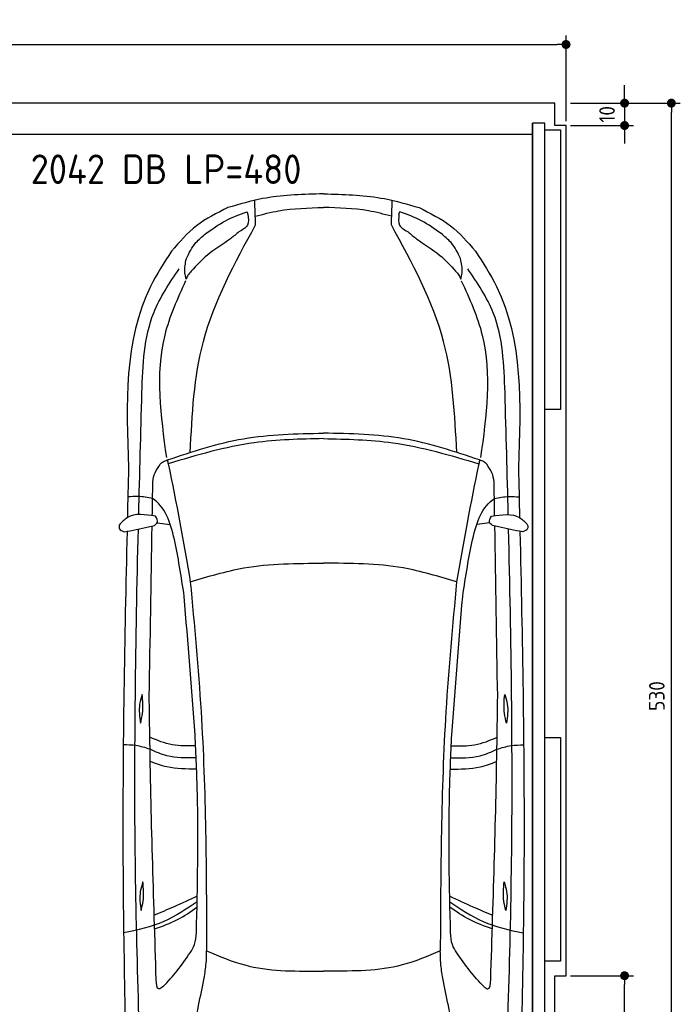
# Model space of a CAD drawing. Header units: millimetres. Extents: x -20 to 5611, y -1049 to 5673.
# Tile 4 of 4: x 2658 to 5611, y 1272 to 5673. Entities that reach past the tile are written whole.
import ezdxf

# ---------------------------------------------------------------- set-up
doc = ezdxf.new("R2010")
doc.units = ezdxf.units.MM
for name, color, linetype in [('4', 3, 'Continuous'), ('5', 3, 'Continuous'), ('car', 10, 'Continuous')]:
    doc.layers.add(name, color=color, linetype=linetype)
doc.styles.get("Standard").update_dxf_attribs({"font": 'ISOCP.SHX'})
doc.dimstyles.new('GEN-ISO', dxfattribs={"dimscale": 20, "dimtxt": 3.5, "dimasz": 2, "dimexe": 2, "dimexo": 1, "dimgap": 1.5, "dimtad": 1, "dimdec": 1, "dimdsep": 46, "dimtxsty": 'STANDARD', "dimblk": 'PUNKT', "dimcen": 2, "dimclrd": 256, "dimclre": 256, "dimclrt": 2, "dimadec": 0, "dimazin": 0, "dimtp": 0.1, "dimtm": 0.1, "dimtfac": 0.71, "dimtdec": 1, "dimtmove": 2, "dimatfit": 3, "dimldrblk": 'PUNKT', "dimfxl": 1, "dimtolj": 1, "dimarcsym": 0})

# ---------------------------------------------------------------- blocks, each defined once
blk = doc.blocks.new('PUNKT')
at = {"layer": '4', "color": 0, "linetype": 'ByBlock'}
blk.add_line((-0.5, 0), (-1, 0), dxfattribs=at)
at = {"layer": '4', "color": 0, "linetype": 'ByBlock', "const_width": 0.5}
blk.add_lwpolyline([(-0.25, 0, 1), (0.25, 0, 1)], format="xyb", close=True, dxfattribs=at)
blk = doc.blocks.new('*D5')
at = {"layer": '5', "lineweight": -2}
for p, q in [((5120, 5300), (5610.6, 5300)), ((5570.6, 40), (5570.6, 5260)), ((5070, 0), (5610.6, 0))]:
    blk.add_line(p, q, dxfattribs=at)
at = {"layer": 'DEFPOINTS', "color": 0}
for p in [(5100, 5300), (5570.6, 5300), (5050, 0)]:
    blk.add_point(p, dxfattribs=at)
at = {"layer": '5', "lineweight": -2, "xscale": 40, "yscale": 40, "zscale": 40}
for p, rotation in [((5570.6, 5300), 90), ((5570.6, 0), 270)]:
    blk.add_blockref('PUNKT', p, dxfattribs=dict(at, rotation=rotation))
at = {"layer": '5', "color": 2, "insert": (5505.6, 2650), "char_height": 70, "attachment_point": 5, "rotation": 90}
blk.add_mtext('\\A1;530', dxfattribs=at)
blk = doc.blocks.new('*D6')
at = {"layer": '5', "lineweight": -2}
for p, q in [((5120, 1400), (5401.5, 1400)), ((5361.5, 40), (5361.5, 1360)), ((5070, 0), (5401.5, 0))]:
    blk.add_line(p, q, dxfattribs=at)
at = {"layer": 'DEFPOINTS', "color": 0}
for p in [(5100, 1400), (5361.5, 1400), (5050, 0)]:
    blk.add_point(p, dxfattribs=at)
at = {"layer": '5', "lineweight": -2, "xscale": 40, "yscale": 40, "zscale": 40}
for p, rotation in [((5361.5, 1400), 90), ((5361.5, 0), 270)]:
    blk.add_blockref('PUNKT', p, dxfattribs=dict(at, rotation=rotation))
at = {"layer": '5', "color": 2, "insert": (5296.5, 700), "char_height": 70, "attachment_point": 5, "rotation": 90}
blk.add_mtext('\\A1;140', dxfattribs=at)
blk = doc.blocks.new('*D3')
at = {"layer": '5', "lineweight": -2}
for p, q in [((5361.5, 5340), (5361.5, 5380)), ((5120, 5300), (5401.5, 5300)), ((5361.5, 5300), (5361.5, 5200)), ((5120, 5200), (5401.5, 5200)), ((5361.5, 5160), (5361.5, 5120))]:
    blk.add_line(p, q, dxfattribs=at)
at = {"layer": 'DEFPOINTS', "color": 0}
for p in [(5100, 5300), (5100, 5200), (5361.5, 5200)]:
    blk.add_point(p, dxfattribs=at)
at = {"layer": '5', "lineweight": -2, "xscale": 40, "yscale": 40, "zscale": 40}
for p, rotation in [((5361.5, 5300), 270), ((5361.5, 5200), 90)]:
    blk.add_blockref('PUNKT', p, dxfattribs=dict(at, rotation=rotation))
at = {"layer": '5', "color": 2, "insert": (5283.2, 5250), "char_height": 70, "attachment_point": 5, "rotation": 90}
blk.add_mtext('\\A1;10', dxfattribs=at)
blk = doc.blocks.new('*D4')
at = {"layer": '5', "lineweight": -2}
for p, q in [((0, 5220), (0, 5602.1)), ((5100, 5220), (5100, 5602.1)), ((40, 5562.1), (5060, 5562.1))]:
    blk.add_line(p, q, dxfattribs=at)
at = {"layer": 'DEFPOINTS', "color": 0}
for p in [(5100, 5562.1), (0, 5200), (5100, 5200)]:
    blk.add_point(p, dxfattribs=at)
at = {"layer": '5', "lineweight": -2, "xscale": 40, "yscale": 40, "zscale": 40, "rotation": 180}
blk.add_blockref('PUNKT', (0, 5562.1), dxfattribs=at)
at = {"layer": '5', "lineweight": -2, "xscale": 40, "yscale": 40, "zscale": 40}
blk.add_blockref('PUNKT', (5100, 5562.1), dxfattribs=at)
at = {"layer": '5', "color": 2, "insert": (2550, 5627.1), "char_height": 70, "attachment_point": 5}
blk.add_mtext('510', dxfattribs=at)

msp = doc.modelspace()

# ---------------------------------------------------------------- linework, layer by layer
msp.add_line((4950, 5160), (150, 5160))
msp.add_lwpolyline([(50, 5300), (50, 5200), (0, 5200), (0, 1400), (50, 1400), (50, 0), (5050, 0), (5050, 1400), (5100, 1400), (5100, 5200), (5050, 5200), (5050, 5300)], close=True)
for points in [[(150, 30), (4950, 30), (4950, 5210)], [(5005, 5210), (4950, 5210), (4950, 30), (4977.5, 30)], [(5005, 250), (5005, 5210)], [(5005, 5180), (5075, 5180), (5075, 3930), (5005, 3930)], [(5005, 2465), (5075, 2465), (5075, 1465), (5005, 1465)]]:
    msp.add_lwpolyline(points)
at = {"layer": 'car'}
for p, q in [((4015.99, 4894.6), (3998.07, 4894.26)), ((4015.99, 4894.6), (4033.91, 4894.26)), ((3272.28, 3423.5), (3330.85, 3417.13)), ((4759.66, 3423.48), (4701.09, 3417.11)), ((3993.11, 1420.49), (4015.94, 1420.5)), ((4038.77, 1420.49), (4015.94, 1420.5))]:
    msp.add_line(p, q, dxfattribs=at)
for points, knots in [([(3998.07, 4894.26), (3912.5, 4891.59), (3773.33, 4887.25), (3640.05, 4848.12), (3588.71, 4833.05)], [0, 0, 0, 0, 255.3446186, 415.3287853, 415.3287853, 415.3287853, 415.3287853]), ([(4033.91, 4894.26), (4119.48, 4891.58), (4258.65, 4887.24), (4391.93, 4848.11), (4443.27, 4833.04)], [0, 0, 0, 0, 255.3446186, 415.3287853, 415.3287853, 415.3287853, 415.3287853]), ([(3588.71, 4833.05), (3539.83, 4808.75), (3443.07, 4760.64), (3372.08, 4679.21), (3336.96, 4638.92)], [0, 0, 0, 0, 162.017862, 320.6852105, 320.6852105, 320.6852105, 320.6852105]), ([(3490.7, 4717.11), (3518.93, 4737.39), (3575.78, 4778.23), (3641.47, 4802.43), (3674.53, 4814.61)], [0, 0, 0, 0, 103.7623244, 208.9412492, 208.9412492, 208.9412492, 208.9412492]), ([(3678.55, 4803.33), (3680.59, 4785.67), (3684.66, 4750.39), (3653.52, 4733.32), (3637.96, 4724.79)], [0, 0, 0, 0, 48.4832555, 96.8863473, 96.8863473, 96.8863473, 96.8863473]), ([(3678.55, 4803.33), (3678.32, 4806.38), (3677.99, 4810.62), (3675.29, 4813.74), (3674.53, 4814.61)], [0, 0, 0, 0, 8.8064606, 12.2062148, 12.2062148, 12.2062148, 12.2062148]), ([(3711.11, 4794.32), (3745.76, 4803.37), (3845.4, 4829.4), (3948.64, 4831.87), (4015.99, 4833.47)], [0, 0, 0, 0, 107.1604304, 308.2153593, 308.2153593, 308.2153593, 308.2153593]), ([(4320.86, 4794.31), (4286.22, 4803.36), (4186.57, 4829.4), (4083.33, 4831.86), (4015.99, 4833.47)], [0, 0, 0, 0, 107.1604304, 308.2153593, 308.2153593, 308.2153593, 308.2153593]), ([(4353.42, 4803.32), (4351.38, 4785.66), (4347.31, 4750.38), (4378.45, 4733.31), (4394.01, 4724.78)], [0, 0, 0, 0, 48.4832555, 96.8863473, 96.8863473, 96.8863473, 96.8863473]), ([(4353.42, 4803.32), (4353.66, 4806.37), (4353.98, 4810.61), (4356.69, 4813.73), (4357.44, 4814.6)], [0, 0, 0, 0, 8.8064606, 12.2062148, 12.2062148, 12.2062148, 12.2062148]), ([(4541.28, 4717.09), (4513.04, 4737.37), (4456.2, 4778.22), (4390.51, 4802.42), (4357.44, 4814.6)], [0, 0, 0, 0, 103.7623244, 208.9412492, 208.9412492, 208.9412492, 208.9412492]), ([(4443.27, 4833.04), (4492.15, 4808.73), (4588.9, 4760.62), (4659.89, 4679.19), (4695.01, 4638.9)], [0, 0, 0, 0, 162.017862, 320.6852105, 320.6852105, 320.6852105, 320.6852105]), ([(3420.57, 3738.7), (3428.85, 3907.27), (3446.59, 4268.17), (3620.01, 4586.07), (3712.43, 4755.49)], [0, 0, 0, 0, 499.7846063, 1070.0543498, 1070.0543498, 1070.0543498, 1070.0543498]), ([(4611.38, 3738.69), (4603.1, 3907.25), (4585.37, 4268.15), (4411.96, 4586.06), (4319.54, 4755.48)], [0, 0, 0, 0, 499.7846063, 1070.0543498, 1070.0543498, 1070.0543498, 1070.0543498]), ([(3403.09, 4605.32), (3415.57, 4630.51), (3437.14, 4674.05), (3474.82, 4704.34), (3490.7, 4717.11)], [0, 0, 0, 0, 83.0373225, 143.509417, 143.509417, 143.509417, 143.509417]), ([(3637.96, 4724.79), (3625.57, 4714.31), (3580.93, 4676.59), (3499.84, 4630.54), (3448.29, 4574.26), (3425.39, 4549.26)], [0, 0, 0, 0, 48.6760331, 175.256414, 276.4430292, 276.4430292, 276.4430292, 276.4430292]), ([(4394.01, 4724.78), (4406.41, 4714.3), (4451.04, 4676.58), (4532.13, 4630.52), (4583.68, 4574.24), (4606.58, 4549.24)], [0, 0, 0, 0, 48.6760331, 175.256414, 276.4430292, 276.4430292, 276.4430292, 276.4430292]), ([(4628.88, 4605.31), (4616.4, 4630.5), (4594.84, 4674.03), (4557.15, 4704.33), (4541.28, 4717.09)], [0, 0, 0, 0, 83.0373225, 143.509417, 143.509417, 143.509417, 143.509417]), ([(3336.96, 4638.92), (3303.45, 4586.84), (3121.41, 4303.96), (3134.23, 3954.8), (3144.69, 3669.92)], [0, 0, 0, 0, 184.2381467, 1000.6887944, 1000.6887944, 1000.6887944, 1000.6887944]), ([(4695.01, 4638.9), (4728.52, 4586.82), (4910.55, 4303.93), (4897.72, 3954.77), (4887.26, 3669.9)], [0, 0, 0, 0, 184.2381467, 1000.6887944, 1000.6887944, 1000.6887944, 1000.6887944]), ([(3402.18, 4512.85), (3399.94, 4522.6), (3392.92, 4553.12), (3398.97, 4584.18), (3403.09, 4605.32)], [0, 0, 0, 0, 29.7987836, 93.2814867, 93.2814867, 93.2814867, 93.2814867]), ([(4629.79, 4512.83), (4632.03, 4522.58), (4639.05, 4553.1), (4633, 4584.17), (4628.88, 4605.31)], [0, 0, 0, 0, 29.7987836, 93.2814867, 93.2814867, 93.2814867, 93.2814867]), ([(3204.56, 4006.49), (3209.16, 4129.55), (3216.68, 4330.77), (3327.83, 4495.98), (3371, 4560.16)], [0, 0, 0, 0, 359.5714781, 587.9451266, 587.9451266, 587.9451266, 587.9451266]), ([(3425.39, 4549.26), (3419.92, 4543.55), (3409.75, 4532.93), (3404.57, 4519.2), (3402.18, 4512.85)], [0, 0, 0, 0, 23.4297378, 43.57791, 43.57791, 43.57791, 43.57791]), ([(4606.58, 4549.24), (4612.05, 4543.53), (4622.22, 4532.91), (4627.4, 4519.18), (4629.79, 4512.83)], [0, 0, 0, 0, 23.4297378, 43.57791, 43.57791, 43.57791, 43.57791]), ([(4827.39, 4006.47), (4822.79, 4129.53), (4815.28, 4330.75), (4704.14, 4495.96), (4660.97, 4560.14)], [0, 0, 0, 0, 359.5714781, 587.9451266, 587.9451266, 587.9451266, 587.9451266]), ([(3400.02, 4506.42), (3363.62, 4426.19), (3250.9, 4177.76), (3288.5, 3902.52), (3313.96, 3716.16)], [0, 0, 0, 0, 260.8153839, 807.6577707, 807.6577707, 807.6577707, 807.6577707]), ([(4631.95, 4506.4), (4668.35, 4426.17), (4781.06, 4177.74), (4743.45, 3902.5), (4717.98, 3716.14)], [0, 0, 0, 0, 260.8153839, 807.6577707, 807.6577707, 807.6577707, 807.6577707]), ([(3318.13, 3705), (3430.49, 3742.54), (3656.95, 3818.19), (3895.69, 3822.67), (4015.97, 3824.93)], [0, 0, 0, 0, 353.1593885, 711.7469693, 711.7469693, 711.7469693, 711.7469693]), ([(4015.97, 3800.4), (3912.25, 3798.26), (3675.95, 3793.38), (3449.06, 3725.91), (3321.77, 3688.06)], [0, 0, 0, 0, 309.9080612, 706.0341419, 706.0341419, 706.0341419, 706.0341419]), ([(4713.81, 3704.98), (4601.45, 3742.52), (4375, 3818.18), (4136.26, 3822.67), (4015.97, 3824.93)], [0, 0, 0, 0, 353.1593885, 711.7469693, 711.7469693, 711.7469693, 711.7469693]), ([(4015.97, 3800.4), (4119.7, 3798.26), (4356, 3793.37), (4582.88, 3725.9), (4710.17, 3688.04)], [0, 0, 0, 0, 309.9080612, 706.0341419, 706.0341419, 706.0341419, 706.0341419]), ([(3286.56, 3685.67), (3290.69, 3689.83), (3299.61, 3698.83), (3311.66, 3702.84), (3318.13, 3705)], [0, 0, 0, 0, 17.3560071, 37.4831907, 37.4831907, 37.4831907, 37.4831907]), ([(3318.13, 3705), (3319.35, 3699.36), (3358.23, 3518.74), (3390.07, 3336.7), (3420.91, 3160.36)], [0, 0, 0, 0, 17.3299427, 554.2607171, 554.2607171, 554.2607171, 554.2607171]), ([(4713.81, 3704.98), (4712.6, 3699.34), (4673.71, 3518.72), (4641.87, 3336.69), (4611.02, 3160.34)], [0, 0, 0, 0, 17.3299427, 554.2607171, 554.2607171, 554.2607171, 554.2607171]), ([(4745.39, 3685.65), (4741.25, 3689.81), (4732.33, 3698.81), (4720.28, 3702.83), (4713.81, 3704.98)], [0, 0, 0, 0, 17.3560071, 37.4831907, 37.4831907, 37.4831907, 37.4831907]), ([(3252.8, 3565.05), (3252.56, 3594.02), (3252.21, 3638.33), (3277.72, 3673.49), (3286.56, 3685.67)], [0, 0, 0, 0, 83.6327793, 127.948441, 127.948441, 127.948441, 127.948441]), ([(4779.15, 3565.03), (4779.38, 3594), (4779.74, 3638.31), (4754.22, 3673.47), (4745.39, 3685.65)], [0, 0, 0, 0, 83.6327793, 127.948441, 127.948441, 127.948441, 127.948441]), ([(3252.25, 3532.55), (3230.62, 3536.94), (3194, 3544.38), (3156.85, 3541.3), (3141.63, 3540.04)], [0, 0, 0, 0, 65.7646495, 111.3530625, 111.3530625, 111.3530625, 111.3530625]), ([(3393.92, 3095.48), (3380.25, 3184.95), (3351.3, 3374.3), (3307.05, 3496.48), (3252.25, 3532.55)], [0, 0, 0, 0, 271.1433691, 573.8124327, 573.8124327, 573.8124327, 573.8124327]), ([(4638, 3095.46), (4651.68, 3184.93), (4680.63, 3374.28), (4724.89, 3496.46), (4779.69, 3532.53)], [0, 0, 0, 0, 271.1433691, 573.8124327, 573.8124327, 573.8124327, 573.8124327]), ([(4779.69, 3532.53), (4801.32, 3536.92), (4837.94, 3544.35), (4875.1, 3541.28), (4890.31, 3540.02)], [0, 0, 0, 0, 65.7646495, 111.3530625, 111.3530625, 111.3530625, 111.3530625]), ([(3264.98, 3453.74), (3219.17, 3461.13), (3155.57, 3471.38), (3114.94, 3426.86), (3103.57, 3414.4)], [0, 0, 0, 0, 125.6510702, 174.4800659, 174.4800659, 174.4800659, 174.4800659]), ([(3261.08, 3412.73), (3266.62, 3417.15), (3280.41, 3428.16), (3270.76, 3444.17), (3264.98, 3453.74)], [0, 0, 0, 0, 19.0460163, 47.4389508, 47.4389508, 47.4389508, 47.4389508]), ([(4770.86, 3412.7), (4765.32, 3417.13), (4751.52, 3428.14), (4761.18, 3444.14), (4766.96, 3453.72)], [0, 0, 0, 0, 19.0460163, 47.4389508, 47.4389508, 47.4389508, 47.4389508]), ([(4766.96, 3453.72), (4812.76, 3461.1), (4876.37, 3471.35), (4916.99, 3426.83), (4928.36, 3414.37)], [0, 0, 0, 0, 125.6510702, 174.4800659, 174.4800659, 174.4800659, 174.4800659]), ([(3103.57, 3414.4), (3102.72, 3408.54), (3100.48, 3393.04), (3116.08, 3387.1), (3125.79, 3383.4)], [0, 0, 0, 0, 16.2002475, 42.8971703, 42.8971703, 42.8971703, 42.8971703]), ([(3125.79, 3383.4), (3161.69, 3390.94), (3206.85, 3400.42), (3251.85, 3410.63), (3261.08, 3412.73)], [0, 0, 0, 0, 110.0379005, 138.4298361, 138.4298361, 138.4298361, 138.4298361]), ([(3212.42, 616.35), (3196.55, 1047.35), (3162.44, 1973.94), (3176.92, 2900.9), (3188.71, 3396.71)], [0, 0, 0, 0, 1293.6136458, 2781.0913078, 2781.0913078, 2781.0913078, 2781.0913078]), ([(4906.14, 3383.37), (4870.25, 3390.91), (4825.09, 3400.4), (4780.09, 3410.61), (4770.86, 3412.7)], [0, 0, 0, 0, 110.0379005, 138.4298361, 138.4298361, 138.4298361, 138.4298361]), ([(4819.44, 616.33), (4835.32, 1047.33), (4869.46, 1973.92), (4855, 2900.87), (4843.23, 3396.69)], [0, 0, 0, 0, 1293.6136458, 2781.0913078, 2781.0913078, 2781.0913078, 2781.0913078]), ([(4928.36, 3414.37), (4929.21, 3408.52), (4931.46, 3393.02), (4915.86, 3387.07), (4906.14, 3383.37)], [0, 0, 0, 0, 16.2002475, 42.8971703, 42.8971703, 42.8971703, 42.8971703]), ([(3138.07, 3385.98), (3127.14, 2906.9), (3110.08, 2011.34), (3131.1, 1115.83), (3140.88, 699.37)], [283.9698587, 283.9698587, 283.9698587, 283.9698587, 1721.3370464, 2970.9050259, 2970.9050259, 2970.9050259, 2970.9050259]), ([(4893.87, 3385.95), (4904.78, 2906.88), (4921.82, 2011.32), (4900.77, 1115.81), (4890.98, 699.35)], [283.9698587, 283.9698587, 283.9698587, 283.9698587, 1721.3370464, 2970.9050259, 2970.9050259, 2970.9050259, 2970.9050259]), ([(3420.91, 3160.36), (3500.21, 3184.24), (3693.75, 3242.53), (3896.37, 3243.29), (4015.97, 3243.73)], [0, 0, 0, 0, 247.3332419, 603.5937514, 603.5937514, 603.5937514, 603.5937514]), ([(4611.02, 3160.34), (4531.72, 3184.23), (4338.18, 3242.52), (4135.56, 3243.28), (4015.97, 3243.73)], [0, 0, 0, 0, 247.3332419, 603.5937514, 603.5937514, 603.5937514, 603.5937514]), ([(3420.91, 3160.36), (3438.89, 2967.26), (3489.93, 2419.12), (3492.34, 1868.4), (3493.91, 1511.7)], [0, 0, 0, 0, 581.6132205, 1650.9334488, 1650.9334488, 1650.9334488, 1650.9334488]), ([(4611.02, 3160.34), (4593.03, 2967.24), (4541.98, 2419.1), (4539.55, 1868.39), (4537.97, 1511.68)], [0, 0, 0, 0, 581.6132205, 1650.9334488, 1650.9334488, 1650.9334488, 1650.9334488]), ([(3206.06, 2657.57), (3201.43, 2643.24), (3187.97, 2601.6), (3193.99, 2557.79), (3197.94, 2529.05)], [0, 0, 0, 0, 44.7461718, 130.1124316, 130.1124316, 130.1124316, 130.1124316]), ([(3197.94, 2529.05), (3201.46, 2543.15), (3211.99, 2585.21), (3208.43, 2628.67), (3206.06, 2657.57)], [0, 0, 0, 0, 43.4004423, 129.4649591, 129.4649591, 129.4649591, 129.4649591]), ([(3268.53, 1383.49), (3256.83, 1749.47), (3243.35, 2170.83), (3238.13, 2592.35), (3237.45, 2647.74)], [0, 0, 0, 0, 1098.4525506, 1264.6432936, 1264.6432936, 1264.6432936, 1264.6432936]), ([(4763.34, 1383.47), (4775.06, 1749.45), (4788.55, 2170.81), (4793.78, 2592.32), (4794.47, 2647.72)], [0, 0, 0, 0, 1098.4525506, 1264.6432936, 1264.6432936, 1264.6432936, 1264.6432936]), ([(4833.98, 2529.03), (4830.45, 2543.13), (4819.93, 2585.19), (4823.49, 2628.65), (4825.86, 2657.54)], [0, 0, 0, 0, 43.4004423, 129.4649591, 129.4649591, 129.4649591, 129.4649591]), ([(4825.86, 2657.54), (4830.48, 2643.22), (4843.94, 2601.58), (4837.92, 2557.77), (4833.98, 2529.03)], [0, 0, 0, 0, 44.7461718, 130.1124316, 130.1124316, 130.1124316, 130.1124316]), ([(3444.72, 2427.98), (3409.48, 2426.94), (3338.55, 2424.85), (3272.92, 2451.87), (3239.89, 2465.47)], [0, 0, 0, 0, 104.4848682, 210.321323, 210.321323, 210.321323, 210.321323]), ([(3448.11, 1592.88), (3452.93, 1799.99), (3459.78, 2094.54), (3446.5, 2388.78), (3442.55, 2476.13)], [0, 0, 0, 0, 621.1886404, 883.4615663, 883.4615663, 883.4615663, 883.4615663]), ([(4583.78, 1592.86), (4578.96, 1799.97), (4572.12, 2094.53), (4585.41, 2388.76), (4589.36, 2476.12)], [0, 0, 0, 0, 621.1886404, 883.4615663, 883.4615663, 883.4615663, 883.4615663]), ([(4587.19, 2427.96), (4622.43, 2426.93), (4693.36, 2424.83), (4758.99, 2451.85), (4792.02, 2465.45)], [0, 0, 0, 0, 104.4848682, 210.321323, 210.321323, 210.321323, 210.321323]), ([(3240.76, 2412), (3219.7, 2418.61), (3180.79, 2430.83), (3140.05, 2431.41), (3121.35, 2431.68)], [0, 0, 0, 0, 65.7794231, 121.5906935, 121.5906935, 121.5906935, 121.5906935]), ([(4791.15, 2411.98), (4812.2, 2418.59), (4851.12, 2430.81), (4891.86, 2431.39), (4910.56, 2431.65)], [0, 0, 0, 0, 65.7794231, 121.5906935, 121.5906935, 121.5906935, 121.5906935]), ([(3447.04, 2374.37), (3402.51, 2373.37), (3330.63, 2371.76), (3265.52, 2400.92), (3240.76, 2412)], [0, 0, 0, 0, 131.3114527, 211.9084989, 211.9084989, 211.9084989, 211.9084989]), ([(4584.86, 2374.35), (4629.4, 2373.35), (4701.27, 2371.75), (4766.39, 2400.89), (4791.15, 2411.98)], [0, 0, 0, 0, 131.3114527, 211.9084989, 211.9084989, 211.9084989, 211.9084989]), ([(3449.09, 2323.71), (3404.02, 2323.59), (3332.66, 2323.4), (3266.21, 2348.31), (3241.73, 2357.48)], [0, 0, 0, 0, 133.5855726, 211.5330356, 211.5330356, 211.5330356, 211.5330356]), ([(4582.82, 2323.69), (4627.89, 2323.57), (4699.25, 2323.38), (4765.69, 2348.28), (4790.18, 2357.46)], [0, 0, 0, 0, 133.5855726, 211.5330356, 211.5330356, 211.5330356, 211.5330356]), ([(3208.95, 1819.45), (3204.32, 1805.13), (3190.86, 1763.48), (3196.88, 1719.67), (3200.83, 1690.93)], [0, 0, 0, 0, 44.7461718, 130.1124316, 130.1124316, 130.1124316, 130.1124316]), ([(3200.83, 1690.93), (3204.35, 1705.03), (3214.87, 1747.09), (3211.32, 1790.55), (3208.95, 1819.45)], [0, 0, 0, 0, 43.4004423, 129.4649591, 129.4649591, 129.4649591, 129.4649591]), ([(4831.06, 1690.91), (4827.54, 1705.01), (4817.01, 1747.07), (4820.58, 1790.53), (4822.94, 1819.43)], [0, 0, 0, 0, 43.4004423, 129.4649591, 129.4649591, 129.4649591, 129.4649591]), ([(4822.94, 1819.43), (4827.57, 1805.1), (4841.03, 1763.46), (4835.01, 1719.65), (4831.06, 1690.91)], [0, 0, 0, 0, 44.7461718, 130.1124316, 130.1124316, 130.1124316, 130.1124316]), ([(3451.19, 1730.1), (3403.14, 1697.68), (3302.88, 1630.03), (3184.55, 1604.41), (3122.94, 1591.07)], [0, 0, 0, 0, 172.2638303, 359.4058348, 359.4058348, 359.4058348, 359.4058348]), ([(3451.73, 1756.11), (3417.38, 1739.72), (3354.08, 1709.51), (3289.15, 1683), (3259.45, 1670.87)], [0, 0, 0, 0, 114.1390275, 210.3599728, 210.3599728, 210.3599728, 210.3599728]), ([(4580.16, 1756.1), (4614.51, 1739.7), (4677.81, 1709.49), (4742.73, 1682.98), (4772.43, 1670.85)], [0, 0, 0, 0, 114.1390275, 210.3599728, 210.3599728, 210.3599728, 210.3599728]), ([(4580.69, 1730.09), (4628.75, 1697.66), (4729.01, 1630.01), (4847.33, 1604.38), (4908.95, 1591.04)], [0, 0, 0, 0, 172.2638303, 359.4058348, 359.4058348, 359.4058348, 359.4058348]), ([(3261.36, 1609.39), (3296.31, 1621.64), (3363.82, 1645.3), (3422.42, 1686.26), (3450.68, 1706.01)], [0, 0, 0, 0, 110.5014074, 213.4362717, 213.4362717, 213.4362717, 213.4362717]), ([(4770.52, 1609.37), (4735.58, 1621.62), (4668.07, 1645.28), (4609.47, 1686.24), (4581.21, 1705.99)], [0, 0, 0, 0, 110.5014074, 213.4362717, 213.4362717, 213.4362717, 213.4362717]), ([(3420.47, 1502.87), (3427.73, 1514.55), (3444.76, 1541.94), (3446.89, 1574.31), (3448.11, 1592.88)], [0, 0, 0, 0, 40.6841742, 95.4277146, 95.4277146, 95.4277146, 95.4277146]), ([(4611.42, 1502.86), (4604.16, 1514.53), (4587.13, 1541.92), (4585, 1574.29), (4583.78, 1592.86)], [0, 0, 0, 0, 40.6841742, 95.4277146, 95.4277146, 95.4277146, 95.4277146]), ([(3299.15, 1351.04), (3321.06, 1373.98), (3365.02, 1421.75), (3401.69, 1475.41), (3420.47, 1502.87)], [34.3542142, 34.3542142, 34.3542142, 34.3542142, 129.366936, 229.0092112, 229.0092112, 229.0092112, 229.0092112]), ([(3482.92, 1388.54), (3486.37, 1411.04), (3492.62, 1451.88), (3493.51, 1493.16), (3493.91, 1511.7)], [0, 0, 0, 0, 68.2024602, 123.762269, 123.762269, 123.762269, 123.762269]), ([(3493.91, 1511.7), (3549.95, 1487.6), (3707.92, 1419.67), (3881.26, 1420.17), (3993.11, 1420.49)], [0, 0, 0, 0, 181.5777559, 511.8794546, 511.8794546, 511.8794546, 511.8794546]), ([(4537.97, 1511.68), (4481.94, 1487.59), (4323.96, 1419.66), (4150.62, 1420.17), (4038.77, 1420.49)], [0, 0, 0, 0, 181.5777559, 511.8794546, 511.8794546, 511.8794546, 511.8794546]), ([(4548.96, 1388.53), (4545.51, 1411.03), (4539.26, 1451.86), (4538.37, 1493.15), (4537.97, 1511.68)], [0, 0, 0, 0, 68.2024602, 123.762269, 123.762269, 123.762269, 123.762269]), ([(4732.73, 1351.02), (4710.82, 1373.96), (4666.86, 1421.73), (4630.19, 1475.39), (4611.42, 1502.86)], [34.3542142, 34.3542142, 34.3542142, 34.3542142, 129.366936, 229.0092112, 229.0092112, 229.0092112, 229.0092112]), ([(3299.15, 1351.04), (3292.36, 1346.02), (3271.23, 1330.37), (3269.63, 1362.01), (3268.53, 1383.49)], [0, 0, 0, 0, 20.9838712, 65.3601655, 65.3601655, 65.3601655, 65.3601655]), ([(3392.69, 962.07), (3414.64, 1063.69), (3445.33, 1205.72), (3474.6, 1348.05), (3482.92, 1388.54)], [0, 0, 0, 0, 311.9023012, 435.9160376, 435.9160376, 435.9160376, 435.9160376]), ([(4639.18, 962.05), (4617.23, 1063.68), (4586.55, 1205.71), (4557.28, 1348.03), (4548.96, 1388.53)], [0, 0, 0, 0, 311.9023012, 435.9160376, 435.9160376, 435.9160376, 435.9160376]), ([(4732.73, 1351.02), (4739.52, 1346), (4760.64, 1330.35), (4762.25, 1361.99), (4763.34, 1383.47)], [0, 0, 0, 0, 20.9838712, 65.3601655, 65.3601655, 65.3601655, 65.3601655])]:
    msp.add_open_spline(points, degree=3, knots=knots, dxfattribs=at)
for points in [[(3712.43, 4755.49), (3711.19, 4792.24), (3709.94, 4828.99), (3708.69, 4865.74)], [(4319.54, 4755.48), (4320.79, 4792.23), (4322.04, 4828.98), (4323.29, 4865.73)], [(3190.26, 3461.16), (3194.71, 3642.94), (3199.64, 3824.72), (3204.56, 4006.49)], [(4841.68, 3461.14), (4837.24, 3642.92), (4832.31, 3824.69), (4827.39, 4006.47)], [(3144.69, 3669.92), (3142.94, 3595.78), (3141.19, 3521.63), (3139.48, 3447.49)], [(4887.26, 3669.9), (4889, 3595.75), (4890.75, 3521.61), (4892.46, 3447.46)], [(3250.97, 3455.97), (3251.58, 3492.33), (3252.19, 3528.69), (3252.8, 3565.05)], [(4780.97, 3455.95), (4780.36, 3492.31), (4779.75, 3528.67), (4779.15, 3565.03)], [(3237.45, 2647.74), (3241.7, 2901.91), (3245.95, 3156.09), (3250.21, 3410.26)], [(4794.47, 2647.72), (4790.22, 2901.89), (4785.98, 3156.07), (4781.73, 3410.24)], [(3442.55, 2476.13), (3426.34, 2682.58), (3410.13, 2889.03), (3393.92, 3095.48)], [(4589.36, 2476.12), (4605.57, 2682.56), (4621.79, 2889.01), (4638, 3095.46)]]:
    msp.add_open_spline(points, degree=3, dxfattribs=at)

# ---------------------------------------------------------------- texts
msp.add_text('2042 DB LP=480', height=132).set_placement((2707.49, 4938.68))

# ---------------------------------------------------------------- dimensions: what is measured, and where the dimension line sits
at = {"layer": '5'}
dim = msp.add_linear_dim(base=(5100, 5562.06), p1=(0, 5200), p2=(5100, 5200), dimstyle='GEN-ISO', override={"dimlfac": 0.1, "dimtolj": 0}, dxfattribs=at)
dim.commit()
dim.dimension.update_dxf_attribs({"geometry": '*D4', "text_midpoint": (2550, 5627.06)})
dim = msp.add_linear_dim(base=(5361.5, 5200), p1=(5100, 5300), p2=(5100, 5200), angle=90, dimstyle='GEN-ISO', override={"dimlfac": 0.1}, dxfattribs=at)
dim.commit()
dim.dimension.update_dxf_attribs({"geometry": '*D3', "text_midpoint": (5283.21, 5250), "dimtype": 160})
for base, p2, picture, middle in [((5570.6, 5300), (5100, 5300), '*D5', (5505.6, 2650)), ((5361.5, 1400), (5100, 1400), '*D6', (5296.5, 700))]:
    dim = msp.add_linear_dim(base=base, p1=(5050, 0), p2=p2, angle=270, dimstyle='GEN-ISO', override={"dimlfac": 0.1}, dxfattribs=at)
    dim.commit()
    dim.dimension.update_dxf_attribs({"geometry": picture, "text_midpoint": middle})

doc.saveas('drawing.dxf')
